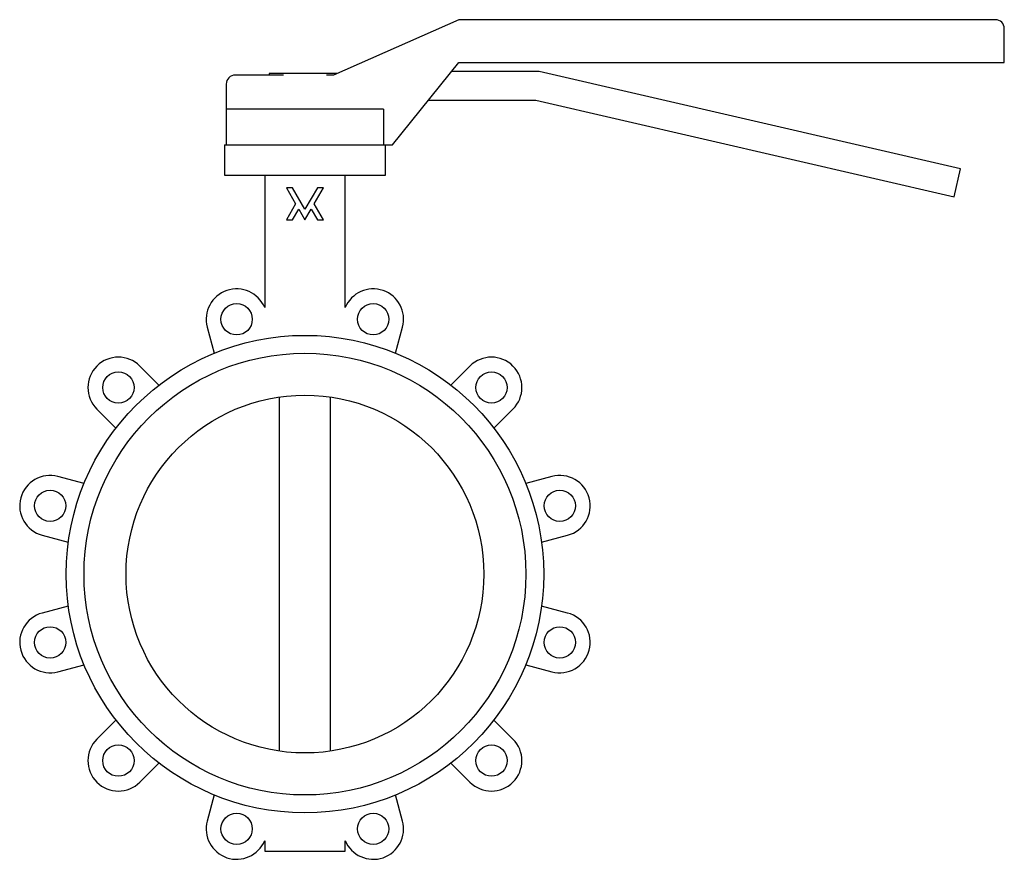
# Model space of a CAD drawing. Header units: millimetres. Extents: x -159 to 391, y -159 to 310.
import ezdxf

# ---------------------------------------------------------------- set-up
doc = ezdxf.new("R2010")
doc.units = ezdxf.units.MM

msp = doc.modelspace()

# ---------------------------------------------------------------- linework, layer by layer
at = {"color": 7, "linetype": 'Continuous', "lineweight": 25}
for p, q in [((86, 310), (16, 279)), ((386, 310), (86, 310)), ((391, 286), (391, 305)), ((49, 240), (86, 286)), ((130.93, 281), (81.98, 281)), ((86, 286), (391, 286)), ((366.56, 226.6), (130.93, 281)), ((-12, 279), (-39, 279)), ((-20, 280), (-20, 279)), ((18.26, 280), (-20, 280)), ((16, 279), (12, 279)), ((-44, 274), (-44, 240)), ((69.11, 265), (129.11, 265)), ((129.11, 265), (362.96, 211.01)), ((44, 260), (-44, 260)), ((44, 260), (44, 240)), ((-45, 240), (-45, 223)), ((-45, 240), (49, 240)), ((45, 223), (45, 240)), ((362.96, 211.01), (366.56, 226.6)), ((-45, 223), (45, 223)), ((-22.5, 223), (-22.5, 149.05)), ((22.5, 149.05), (22.5, 223)), ((-6.93, 216), (-10.39, 216)), ((-10.39, 216), (-5.2, 207)), ((0, 204), (-6.93, 216)), ((6.93, 216), (0, 204)), ((5.2, 207), (10.39, 216)), ((10.39, 216), (6.93, 216)), ((-5.2, 207), (-10.39, 198)), ((-6.93, 198), (-3.46, 204)), ((-3.46, 204), (0, 198)), ((0, 198), (3.46, 204)), ((3.46, 204), (6.93, 198)), ((10.39, 198), (5.2, 207)), ((-10.39, 198), (-6.93, 198)), ((6.93, 198), (10.39, 198)), ((-54.6, 138.07), (-50.69, 123.5)), ((50.69, 123.5), (54.6, 138.07)), ((-81.61, 105.65), (-92.28, 116.32)), ((92.28, 116.32), (81.61, 105.65)), ((-14.14, -98.99), (-14.14, 98.99)), ((14.14, 98.99), (14.14, -98.99)), ((-116.32, 92.28), (-105.65, 81.61)), ((105.65, 81.61), (116.32, 92.28)), ((-123.5, 50.69), (-138.07, 54.6)), ((138.07, 54.6), (123.5, 50.69)), ((-146.87, 21.76), (-132.3, 17.85)), ((132.3, 17.85), (146.87, 21.76)), ((-132.3, -17.85), (-146.87, -21.76)), ((146.87, -21.76), (132.3, -17.85)), ((-138.07, -54.6), (-123.5, -50.69)), ((123.5, -50.69), (138.07, -54.6)), ((-105.65, -81.61), (-116.32, -92.28)), ((116.32, -92.28), (105.65, -81.61)), ((-92.28, -116.32), (-81.61, -105.65)), ((81.61, -105.65), (92.28, -116.32)), ((-50.69, -123.5), (-54.6, -138.07)), ((54.6, -138.07), (50.69, -123.5)), ((-22.5, -149.05), (-22.5, -155)), ((22.5, -155), (22.5, -149.05)), ((-22.5, -155), (22.5, -155))]:
    msp.add_line(p, q, dxfattribs=at)
for centre, radius in [((-38.18, 142.47), 8.75), ((38.18, 142.47), 8.75), ((0, 0), 133.5), ((0, 0), 123.5), ((-104.3, 104.3), 8.75), ((104.3, 104.3), 8.75), ((0, 0), 100), ((-142.47, 38.18), 8.75), ((142.47, 38.18), 8.75), ((-142.47, -38.18), 8.75), ((142.47, -38.18), 8.75), ((-104.3, -104.3), 8.75), ((104.3, -104.3), 8.75), ((-38.18, -142.47), 8.75), ((38.18, -142.47), 8.75)]:
    msp.add_circle(centre, radius, dxfattribs=at)
for centre, radius, start, end in [((386, 305), 5, 0, 90), ((-39, 274), 5, 90, 180), ((-38.18, 142.47), 17, 22.764, 195), ((38.18, 142.47), 17, 345, 157.236), ((-104.3, 104.3), 17, 45, 225), ((104.3, 104.3), 17, 315, 135), ((-142.47, 38.18), 17, 75, 255), ((142.47, 38.18), 17, 285, 105), ((-142.47, -38.18), 17, 105, 285), ((142.47, -38.18), 17, 255, 75), ((-104.3, -104.3), 17, 135, 315), ((104.3, -104.3), 17, 225, 45), ((-38.18, -142.47), 17, 165, 337.236), ((38.18, -142.47), 17, 202.764, 15)]:
    msp.add_arc(centre, radius, start, end, dxfattribs=at)

doc.saveas('drawing.dxf')
